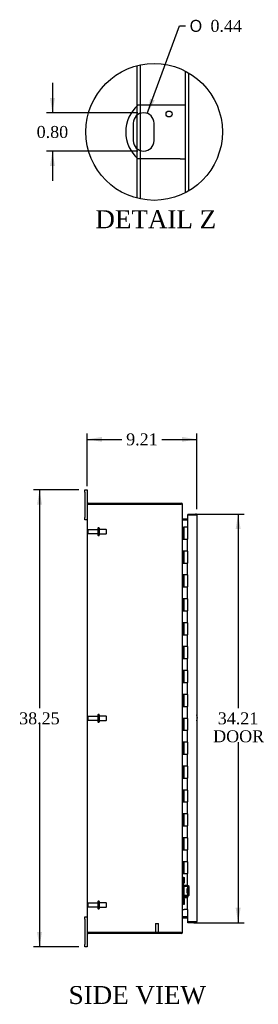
# Model space of a CAD drawing. Header units: inches. Extents: x 6 to 235, y 0 to 157.
# Tile 2 of 8: x 20 to 40, y 54 to 136. Entities that reach past the tile are written whole.
import ezdxf
from ezdxf.enums import TextEntityAlignment as Align

# ---------------------------------------------------------------- set-up
doc = ezdxf.new("R2010")
doc.units = ezdxf.units.IN
doc.header["$MEASUREMENT"] = 0
doc.layers.get('0').update_dxf_attribs({"linetype": 'CONTINUOUS'})
for name, color, linetype in [('COM40153-1', 7, 'CONTINUOUS'), ('COM42780', 7, 'CONTINUOUS'), ('COM48445', 7, 'CONTINUOUS'), ('COM71780-20', 7, 'CONTINUOUS'), ('DEFAULT', 7, 'CONTINUOUS'), ('FET07710', 7, 'CONTINUOUS'), ('HNG10620-32B', 7, 'CONTINUOUS'), ('HNG10620-32C', 7, 'CONTINUOUS'), ('STD21878', 7, 'CONTINUOUS'), ('STD26094', 7, 'CONTINUOUS')]:
    doc.layers.add(name, color=color, linetype=linetype)
doc.styles.add('SEACAD_SOLID_EDGE_ANSI1_SY', font='txt')
doc.styles.add('SEACAD_TIMES_NEW_ROMAN', font='times.ttf')

# ---------------------------------------------------------------- blocks, each defined once
blk = doc.blocks.new('GDIMGGROUP2')
at = {"layer": 'DEFAULT', "linetype": 'Continuous'}
for points in [[(27.122, 101.32), (25.872, 101.112), (27.122, 100.904)], [(33.832, 101.32), (33.832, 100.904), (35.082, 101.112)]]:
    blk.add_hatch(color=136, dxfattribs=at).paths.add_polyline_path(points)
at = {"layer": 'DEFAULT', "color": 136, "linetype": 'Continuous'}
for p, q in [((25.872, 97.199), (25.872, 101.612)), ((35.082, 95.256), (35.082, 101.612)), ((25.872, 101.112), (28.8, 101.112)), ((32.154, 101.112), (35.082, 101.112))]:
    blk.add_line(p, q, dxfattribs=at)
at = {"layer": 'DEFAULT', "color": 136, "linetype": 'Continuous', "style": 'SEACAD_TIMES_NEW_ROMAN'}
blk.add_text('9.21', height=1, dxfattribs=at).set_placement((29.15, 101.612), align=Align.TOP_LEFT)
blk = doc.blocks.new('GDIMGGROUP3')
at = {"layer": 'DEFAULT', "linetype": 'Continuous'}
for points in [[(21.677, 95.637), (22.094, 95.637), (21.886, 96.887)], [(21.677, 59.887), (21.886, 58.637), (22.094, 59.887)]]:
    blk.add_hatch(color=136, dxfattribs=at).paths.add_polyline_path(points)
at = {"layer": 'DEFAULT', "color": 136, "linetype": 'Continuous'}
for p, q in [((25.185, 96.887), (21.386, 96.887)), ((21.886, 96.887), (21.886, 78.612)), ((21.886, 77.262), (21.886, 58.637)), ((25.185, 58.637), (21.386, 58.637))]:
    blk.add_line(p, q, dxfattribs=at)
at = {"layer": 'DEFAULT', "color": 136, "linetype": 'Continuous', "style": 'SEACAD_TIMES_NEW_ROMAN'}
blk.add_text('38.25', height=1, dxfattribs=at).set_placement((20.179, 78.262), align=Align.TOP_LEFT)
blk = doc.blocks.new('GDIMGGROUP12')
at = {"layer": 'DEFAULT', "linetype": 'Continuous'}
for points in [[(38.747, 93.614), (38.538, 94.864), (38.33, 93.614)], [(38.747, 61.909), (38.33, 61.909), (38.538, 60.659)]]:
    blk.add_hatch(color=136, dxfattribs=at).paths.add_polyline_path(points)
at = {"layer": 'DEFAULT', "color": 136, "linetype": 'Continuous'}
for p, q in [((34.815, 94.864), (39.038, 94.864)), ((38.538, 94.864), (38.538, 78.612)), ((38.538, 75.762), (38.538, 60.659)), ((34.815, 60.659), (39.038, 60.659))]:
    blk.add_line(p, q, dxfattribs=at)
at = {"layer": 'DEFAULT', "color": 136, "linetype": 'Continuous', "style": 'SEACAD_TIMES_NEW_ROMAN'}
for s, p in [('34.21', (36.832, 78.262)), ('DOOR', (36.441, 76.762))]:
    blk.add_text(s, height=1, dxfattribs=at).set_placement(p, align=Align.TOP_LEFT)
blk = doc.blocks.new('GDIMGGROUP27')
at = {"layer": 'DEFAULT', "linetype": 'Continuous'}
for points in [[(22.763, 129.69), (22.971, 128.44), (23.179, 129.69)], [(22.763, 123.99), (23.179, 123.99), (22.971, 125.24)]]:
    blk.add_hatch(color=136, dxfattribs=at).paths.add_polyline_path(points)
at = {"layer": 'DEFAULT', "color": 136, "linetype": 'Continuous'}
for p, q in [((22.971, 130.94), (22.971, 128.44)), ((30.119, 128.44), (22.471, 128.44)), ((30.119, 125.24), (22.471, 125.24)), ((22.971, 125.24), (22.971, 122.74))]:
    blk.add_line(p, q, dxfattribs=at)
at = {"layer": 'DEFAULT', "color": 136, "linetype": 'Continuous', "style": 'SEACAD_TIMES_NEW_ROMAN'}
blk.add_text('0.80', height=1, dxfattribs=at).set_placement((21.644, 127.34), align=Align.TOP_LEFT)
blk = doc.blocks.new('GDIMGGROUP28')
at = {"layer": 'DEFAULT', "linetype": 'Continuous'}
blk.add_hatch(color=136, dxfattribs=at).paths.add_polyline_path([(31.159, 129.631), (30.921, 128.386), (31.55, 129.487)])
at = {"layer": 'DEFAULT', "color": 136, "linetype": 'Continuous'}
for p, q in [((30.921, 128.386), (33.628, 135.718)), ((33.628, 135.718), (34.128, 135.718))]:
    blk.add_line(p, q, dxfattribs=at)
for s, style, p in [('O', 'SEACAD_SOLID_EDGE_ANSI1_SY', (34.478, 136.218)), ('0.44', 'SEACAD_TIMES_NEW_ROMAN', (36.219, 136.218))]:
    blk.add_text(s, height=1, dxfattribs=dict(at, style=style)).set_placement(p, align=Align.TOP_LEFT)

msp = doc.modelspace()

# ---------------------------------------------------------------- linework, layer by layer
at = {"color": 7}
msp.add_circle((31.493, 126.84), 5.725, dxfattribs=at)
at = {"layer": 'COM40153-1', "color": 7}
for p, q in [((33.686, 129.09), (30.134, 129.09)), ((34.118, 129.09), (33.686, 129.09)), ((29.745, 127.566), (29.745, 126.114)), ((31.493, 126.114), (31.493, 127.566)), ((33.686, 124.59), (30.134, 124.59)), ((33.686, 124.59), (34.118, 124.59))]:
    msp.add_line(p, q, dxfattribs=at)
msp.add_circle((32.743, 128.342), 0.25, dxfattribs=at)
for centre, radius, start, end in [((32.118, 126.84), 3, 131.40962, 228.59038), ((30.619, 127.566), 0.874, 0, 180), ((30.619, 126.114), 0.874, 180, 0), ((34.372, 77.802), 0.75, 341.20309, 18.79691)]:
    msp.add_arc(centre, radius, start, end, dxfattribs=at)
at = {"layer": 'COM42780', "color": 7}
for p, q in [((33.872, 64.439), (33.914, 64.439)), ((33.964, 64.439), (33.914, 64.439)), ((33.964, 64.439), (34.031, 64.439)), ((33.964, 64.002), (33.964, 64.439)), ((33.967, 64.439), (33.967, 64.002)), ((34.031, 64.002), (34.031, 64.439)), ((33.914, 64.002), (33.872, 64.002)), ((33.964, 64.002), (33.914, 64.002)), ((33.964, 64.002), (34.031, 64.002)), ((33.967, 63.817), (33.967, 64.002)), ((34.301, 63.668), (34.012, 63.674)), ((34.303, 63.763), (34.014, 63.769)), ((34.254, 63.129), (34.254, 63.519)), ((34.349, 63.519), (34.254, 63.519)), ((34.357, 63.752), (34.303, 63.763)), ((34.349, 63.027), (34.349, 63.62)), ((34.444, 63.027), (34.444, 63.62)), ((33.872, 62.645), (33.914, 62.645)), ((33.914, 62.645), (33.964, 62.645)), ((33.964, 62.645), (34.031, 62.645)), ((33.964, 62.208), (33.964, 62.645)), ((33.967, 62.645), (33.967, 62.831)), ((33.967, 62.645), (33.967, 62.208)), ((34.012, 62.974), (34.301, 62.979)), ((34.014, 62.879), (34.303, 62.884)), ((34.031, 62.208), (34.031, 62.645)), ((34.444, 63.449), (34.254, 63.449)), ((34.444, 63.43), (34.254, 63.43)), ((34.254, 63.217), (34.444, 63.217)), ((34.444, 63.199), (34.254, 63.199)), ((34.254, 63.129), (34.349, 63.129)), ((34.303, 62.884), (34.357, 62.895)), ((33.914, 62.208), (33.872, 62.208)), ((33.964, 62.208), (33.914, 62.208)), ((33.964, 62.208), (34.031, 62.208)), ((33.966, 62.513), (33.967, 62.513)), ((33.966, 62.404), (33.966, 62.513)), ((33.966, 62.483), (33.967, 62.483)), ((33.966, 62.404), (33.967, 62.404)), ((33.966, 62.374), (33.966, 62.404)), ((33.966, 62.398), (33.967, 62.398)), ((33.966, 62.374), (33.967, 62.374)), ((33.966, 62.34), (33.966, 62.374)), ((33.966, 62.34), (33.967, 62.34))]:
    msp.add_line(p, q, dxfattribs=at)
for centre, radius, start, end in [((34.015, 63.817), 0.143, 180, 206.90823), ((34.015, 63.817), 0.143, 206.90823, 269), ((34.015, 63.817), 0.048, 180, 269), ((34.301, 63.62), 0.048, 0, 89), ((34.301, 63.62), 0.143, 0, 66.66652), ((34.015, 62.831), 0.143, 153.09177, 180), ((34.015, 62.831), 0.143, 91, 153.09177), ((34.015, 62.831), 0.048, 91, 180), ((34.301, 63.027), 0.048, 271, 0), ((34.301, 63.027), 0.143, 293.33348, 0)]:
    msp.add_arc(centre, radius, start, end, dxfattribs=at)
at = {"layer": 'COM48445', "color": 7}
for p, q in [((30.066, 129.029), (30.066, 132.385)), ((30.354, 129.09), (30.354, 132.451)), ((34.118, 121.752), (34.118, 131.928)), ((34.406, 121.912), (34.406, 131.769)), ((30.066, 128.244), (30.066, 129.029)), ((30.354, 128.399), (30.354, 129.09)), ((30.066, 125.437), (30.066, 128.244)), ((30.354, 125.281), (30.354, 128.399)), ((30.066, 124.652), (30.066, 125.437)), ((30.354, 124.59), (30.354, 125.281)), ((30.066, 121.295), (30.066, 124.652)), ((30.354, 121.229), (30.354, 124.59)), ((25.872, 95.654), (25.872, 59.87)), ((25.878, 95.69), (25.98, 95.69)), ((25.98, 95.689), (25.878, 95.689)), ((25.98, 95.762), (33.764, 95.762)), ((25.98, 95.69), (33.764, 95.69)), ((33.764, 95.689), (25.98, 95.689)), ((33.764, 95.69), (33.764, 95.762)), ((33.848, 95.654), (33.872, 95.654)), ((33.872, 95.629), (33.872, 95.654)), ((33.872, 59.895), (33.872, 95.628)), ((33.908, 94.459), (33.908, 94.387)), ((33.908, 94.459), (34.287, 94.459)), ((33.908, 94.387), (34.287, 94.387)), ((33.908, 94.373), (34.287, 94.373)), ((34.287, 61.15), (33.908, 61.15)), ((33.908, 61.137), (34.287, 61.137)), ((33.908, 61.065), (33.908, 61.137)), ((33.908, 61.065), (34.287, 61.065)), ((25.98, 59.834), (25.878, 59.834)), ((25.878, 59.834), (25.98, 59.834)), ((25.98, 59.834), (33.764, 59.834)), ((33.764, 59.834), (25.98, 59.834)), ((33.764, 59.762), (25.98, 59.762)), ((33.764, 59.834), (33.764, 59.762)), ((33.848, 59.87), (33.872, 59.87)), ((33.872, 59.87), (33.872, 59.894))]:
    msp.add_line(p, q, dxfattribs=at)
for centre, radius, start, end in [((25.98, 95.654), 0.108, 160.52878, 180), ((25.98, 95.654), 0.108, 90, 160.52878), ((33.764, 95.654), 0.108, 0, 90), ((33.764, 95.654), 0.036, 51.27642, 90), ((33.908, 94.495), 0.036, 180, 270), ((33.908, 94.495), 0.108, 259.60319, 270), ((33.908, 61.029), 0.036, 90, 180), ((33.908, 61.029), 0.108, 90, 100.39653), ((25.98, 59.87), 0.108, 180, 199.47122), ((25.98, 59.87), 0.108, 199.47122, 270), ((33.764, 59.87), 0.108, 270, 0), ((33.764, 59.87), 0.036, 270, 308.72358)]:
    msp.add_arc(centre, radius, start, end, dxfattribs=at)
for centre, start_param, end_param in [((25.98, 95.654), 2.801756, 3.141593), ((25.98, 59.87), 3.141593, 3.48143)]:
    msp.add_ellipse(centre, major_axis=(0.108, 0), ratio=0.997813, start_param=start_param, end_param=end_param, dxfattribs=at)
for points, knots in [([(33.872, 95.628), (33.872, 95.633), (33.869, 95.638), (33.858, 95.648), (33.85, 95.653), (33.83, 95.664), (33.818, 95.669), (33.792, 95.679), (33.778, 95.684), (33.764, 95.689)], [0, 0, 0, 0, 0.25, 0.25, 0.5, 0.5, 0.75, 0.75, 1, 1, 1, 1]), ([(33.872, 94.477), (33.872, 94.466), (33.872, 94.456), (33.874, 94.435), (33.876, 94.425), (33.88, 94.411), (33.881, 94.406), (33.885, 94.397), (33.887, 94.392), (33.891, 94.384), (33.894, 94.38), (33.899, 94.376), (33.9, 94.375), (33.904, 94.374), (33.906, 94.373), (33.908, 94.373)], [0, 0, 0, 0, 0.25, 0.25, 0.5, 0.5, 0.625, 0.625, 0.75, 0.75, 0.875, 0.875, 0.9375, 0.9375, 1, 1, 1, 1]), ([(33.908, 61.15), (33.906, 61.15), (33.904, 61.149), (33.9, 61.148), (33.899, 61.147), (33.894, 61.143), (33.891, 61.139), (33.887, 61.131), (33.885, 61.127), (33.881, 61.117), (33.88, 61.113), (33.876, 61.098), (33.874, 61.088), (33.872, 61.067), (33.872, 61.057), (33.872, 61.046)], [0, 0, 0, 0, 0.0625, 0.0625, 0.125, 0.125, 0.25, 0.25, 0.375, 0.375, 0.5, 0.5, 0.75, 0.75, 1, 1, 1, 1]), ([(33.764, 59.834), (33.778, 59.839), (33.792, 59.844), (33.818, 59.854), (33.83, 59.859), (33.85, 59.87), (33.858, 59.875), (33.869, 59.885), (33.872, 59.89), (33.872, 59.895)], [0, 0, 0, 0, 0.25, 0.25, 0.5, 0.5, 0.75, 0.75, 1, 1, 1, 1])]:
    msp.add_open_spline(points, degree=3, knots=knots, dxfattribs=at)
at = {"layer": 'COM71780-20', "color": 7}
for p, q in [((34.974, 94.792), (34.287, 94.792)), ((34.287, 94.792), (34.287, 93.762)), ((34.315, 94.864), (34.315, 94.792)), ((34.315, 94.864), (34.974, 94.864)), ((34.315, 94.792), (34.974, 94.792)), ((35.075, 94.792), (34.974, 94.792)), ((34.974, 94.792), (35.075, 94.792)), ((35.082, 94.756), (35.082, 60.767)), ((34.287, 61.762), (34.287, 60.731)), ((34.287, 60.731), (34.974, 60.731)), ((34.315, 60.659), (34.315, 60.731)), ((34.974, 60.731), (34.315, 60.731)), ((34.974, 60.659), (34.315, 60.659)), ((34.974, 60.731), (35.075, 60.731)), ((35.075, 60.731), (34.974, 60.731))]:
    msp.add_line(p, q, dxfattribs=at)
for centre, start, end in [((34.974, 94.756), 19.47122, 90), ((34.974, 94.756), 0, 19.47122), ((34.974, 60.767), 270, 340.52878), ((34.974, 60.767), 340.52878, 0)]:
    msp.add_arc(centre, 0.108, start, end, dxfattribs=at)
for centre, start_param, end_param in [((34.974, 94.756), 3.141593, 3.48143), ((34.974, 60.767), 2.801756, 3.141593)]:
    msp.add_ellipse(centre, major_axis=(-0.108, 0), ratio=0.997813, start_param=start_param, end_param=end_param, dxfattribs=at)
at = {"layer": 'FET07710', "color": 7}
for p, q in [((25.685, 96.699), (25.685, 96.887)), ((25.685, 96.887), (25.872, 96.887)), ((25.685, 96.699), (25.685, 94.574)), ((25.872, 96.887), (25.872, 96.699)), ((25.872, 96.699), (25.872, 95.654)), ((25.685, 94.387), (25.685, 94.574)), ((25.872, 94.387), (25.685, 94.387)), ((25.685, 60.949), (25.685, 61.137)), ((25.685, 61.137), (25.872, 61.137)), ((25.685, 60.949), (25.685, 58.824)), ((25.872, 59.87), (25.872, 58.824)), ((25.685, 58.637), (25.685, 58.824)), ((25.872, 58.637), (25.685, 58.637)), ((25.872, 58.824), (25.872, 58.637))]:
    msp.add_line(p, q, dxfattribs=at)
at = {"layer": 'HNG10620-32B', "color": 7}
for p, q in [((33.872, 93.762), (33.898, 93.762)), ((33.898, 93.762), (33.915, 93.762)), ((33.915, 93.762), (33.958, 93.762)), ((33.915, 93.762), (33.915, 92.762)), ((33.958, 93.762), (33.958, 92.762)), ((33.915, 92.762), (34.024, 92.762)), ((34.024, 92.762), (34.287, 92.762)), ((34.287, 91.762), (34.287, 92.762)), ((34.024, 91.762), (33.915, 91.762)), ((33.915, 91.762), (33.915, 90.762)), ((33.958, 91.762), (33.958, 90.762)), ((34.287, 91.762), (34.024, 91.762)), ((33.915, 90.762), (34.024, 90.762)), ((34.024, 90.762), (34.287, 90.762)), ((34.287, 89.762), (34.287, 90.762)), ((34.024, 89.762), (33.915, 89.762)), ((33.915, 89.762), (33.915, 88.762)), ((33.958, 89.762), (33.958, 88.762)), ((34.287, 89.762), (34.024, 89.762)), ((33.915, 88.762), (34.024, 88.762)), ((34.024, 88.762), (34.287, 88.762)), ((34.287, 87.762), (34.287, 88.762)), ((34.024, 87.762), (33.915, 87.762)), ((33.915, 87.762), (33.915, 86.762)), ((33.958, 87.762), (33.958, 86.762)), ((34.287, 87.762), (34.024, 87.762)), ((33.915, 86.762), (34.024, 86.762)), ((34.024, 86.762), (34.287, 86.762)), ((34.287, 85.762), (34.287, 86.762)), ((34.024, 85.762), (33.915, 85.762)), ((33.915, 85.762), (33.915, 84.762)), ((33.958, 85.762), (33.958, 84.762)), ((34.287, 85.762), (34.024, 85.762)), ((33.915, 84.762), (34.024, 84.762)), ((34.024, 84.762), (34.287, 84.762)), ((34.287, 83.762), (34.287, 84.762)), ((34.024, 83.762), (33.915, 83.762)), ((33.915, 83.762), (33.915, 82.762)), ((33.958, 83.762), (33.958, 82.762)), ((34.287, 83.762), (34.024, 83.762)), ((33.915, 82.762), (34.024, 82.762)), ((34.024, 82.762), (34.287, 82.762)), ((34.287, 81.762), (34.287, 82.762)), ((34.024, 81.762), (33.915, 81.762)), ((33.915, 81.762), (33.915, 80.762)), ((33.958, 81.762), (33.958, 80.762)), ((34.287, 81.762), (34.024, 81.762)), ((33.915, 80.762), (34.024, 80.762)), ((34.024, 80.762), (34.287, 80.762)), ((34.287, 79.762), (34.287, 80.762)), ((34.024, 79.762), (33.915, 79.762)), ((33.915, 79.762), (33.915, 78.762)), ((33.958, 79.762), (33.958, 78.762)), ((34.287, 79.762), (34.024, 79.762)), ((33.915, 78.762), (34.024, 78.762)), ((34.024, 78.762), (34.287, 78.762)), ((34.287, 77.762), (34.287, 78.762)), ((34.024, 77.762), (33.915, 77.762)), ((33.915, 77.762), (33.915, 76.762)), ((33.958, 77.762), (33.958, 76.762)), ((34.287, 77.762), (34.024, 77.762)), ((33.915, 76.762), (34.024, 76.762)), ((34.024, 76.762), (34.287, 76.762)), ((34.287, 75.762), (34.287, 76.762)), ((34.024, 75.762), (33.915, 75.762)), ((33.915, 75.762), (33.915, 74.762)), ((33.958, 75.762), (33.958, 74.762)), ((34.287, 75.762), (34.024, 75.762)), ((33.915, 74.762), (34.024, 74.762)), ((34.024, 74.762), (34.287, 74.762)), ((34.287, 73.762), (34.287, 74.762)), ((34.024, 73.762), (33.915, 73.762)), ((33.915, 73.762), (33.915, 72.762)), ((33.958, 73.762), (33.958, 72.762)), ((34.287, 73.762), (34.024, 73.762)), ((33.915, 72.762), (34.024, 72.762)), ((34.024, 72.762), (34.287, 72.762)), ((34.287, 71.762), (34.287, 72.762)), ((34.024, 71.762), (33.915, 71.762)), ((33.915, 71.762), (33.915, 70.762)), ((33.958, 71.762), (33.958, 70.762)), ((34.287, 71.762), (34.024, 71.762)), ((33.915, 70.762), (34.024, 70.762)), ((34.024, 70.762), (34.287, 70.762)), ((34.287, 69.762), (34.287, 70.762)), ((34.024, 69.762), (33.915, 69.762)), ((33.915, 69.762), (33.915, 68.762)), ((33.958, 69.762), (33.958, 68.762)), ((34.287, 69.762), (34.024, 69.762)), ((33.915, 68.762), (34.024, 68.762)), ((34.024, 68.762), (34.287, 68.762)), ((34.287, 67.762), (34.287, 68.762)), ((34.024, 67.762), (33.915, 67.762)), ((33.915, 67.762), (33.915, 66.762)), ((33.958, 67.762), (33.958, 66.762)), ((34.287, 67.762), (34.024, 67.762)), ((33.915, 66.762), (34.024, 66.762)), ((34.024, 66.762), (34.287, 66.762)), ((34.287, 65.762), (34.287, 66.762)), ((34.024, 65.762), (33.915, 65.762)), ((33.915, 65.762), (33.915, 64.762)), ((33.958, 65.762), (33.958, 64.762)), ((34.287, 65.762), (34.024, 65.762)), ((33.915, 64.762), (34.024, 64.762)), ((34.024, 64.762), (34.287, 64.762)), ((34.287, 63.762), (34.287, 64.762)), ((34.024, 63.762), (33.915, 63.762)), ((33.915, 63.762), (33.915, 62.762)), ((33.958, 63.762), (33.958, 62.762)), ((34.287, 63.762), (34.024, 63.762)), ((33.915, 62.762), (34.024, 62.762)), ((34.024, 62.762), (34.287, 62.762)), ((34.287, 61.762), (34.287, 62.762)), ((33.872, 61.762), (33.898, 61.762)), ((33.898, 61.762), (34.024, 61.762)), ((34.287, 61.762), (34.024, 61.762))]:
    msp.add_line(p, q, dxfattribs=at)
at = {"layer": 'HNG10620-32C', "color": 7}
for p, q in [((34.287, 93.762), (33.979, 93.762)), ((33.979, 93.762), (33.979, 92.762)), ((34.287, 93.762), (34.287, 92.762)), ((34.024, 92.762), (34.287, 92.762)), ((34.287, 91.762), (34.287, 92.762)), ((33.979, 91.762), (33.979, 90.762)), ((34.287, 91.762), (34.024, 91.762)), ((34.287, 91.762), (34.287, 90.762)), ((34.024, 90.762), (34.287, 90.762)), ((34.287, 89.762), (34.287, 90.762)), ((33.979, 89.762), (33.979, 88.762)), ((34.287, 89.762), (34.024, 89.762)), ((34.287, 89.762), (34.287, 88.762)), ((34.024, 88.762), (34.287, 88.762)), ((34.287, 87.762), (34.287, 88.762)), ((33.979, 87.762), (33.979, 86.762)), ((34.287, 87.762), (34.024, 87.762)), ((34.287, 87.762), (34.287, 86.762)), ((34.024, 86.762), (34.287, 86.762)), ((34.287, 85.762), (34.287, 86.762)), ((33.979, 85.762), (33.979, 84.762)), ((34.287, 85.762), (34.024, 85.762)), ((34.287, 85.762), (34.287, 84.762)), ((34.024, 84.762), (34.287, 84.762)), ((34.287, 83.762), (34.287, 84.762)), ((33.979, 83.762), (33.979, 82.762)), ((34.287, 83.762), (34.024, 83.762)), ((34.287, 83.762), (34.287, 82.762)), ((34.024, 82.762), (34.287, 82.762)), ((34.287, 81.762), (34.287, 82.762)), ((33.979, 81.762), (33.979, 80.762)), ((34.287, 81.762), (34.024, 81.762)), ((34.287, 81.762), (34.287, 80.762)), ((34.024, 80.762), (34.287, 80.762)), ((34.287, 79.762), (34.287, 80.762)), ((33.979, 79.762), (33.979, 78.762)), ((34.287, 79.762), (34.024, 79.762)), ((34.287, 79.762), (34.287, 78.762)), ((34.024, 78.762), (34.287, 78.762)), ((34.287, 77.762), (34.287, 78.762)), ((33.979, 77.762), (33.979, 76.762)), ((34.287, 77.762), (34.024, 77.762)), ((34.287, 77.762), (34.287, 76.762)), ((34.024, 76.762), (34.287, 76.762)), ((34.287, 75.762), (34.287, 76.762)), ((33.979, 75.762), (33.979, 74.762)), ((34.287, 75.762), (34.024, 75.762)), ((34.287, 75.762), (34.287, 74.762)), ((34.024, 74.762), (34.287, 74.762)), ((34.287, 73.762), (34.287, 74.762)), ((33.979, 73.762), (33.979, 72.762)), ((34.287, 73.762), (34.024, 73.762)), ((34.287, 73.762), (34.287, 72.762)), ((34.024, 72.762), (34.287, 72.762)), ((34.287, 71.762), (34.287, 72.762)), ((33.979, 71.762), (33.979, 70.762)), ((34.287, 71.762), (34.024, 71.762)), ((34.287, 71.762), (34.287, 70.762)), ((34.024, 70.762), (34.287, 70.762)), ((34.287, 69.762), (34.287, 70.762)), ((33.979, 69.762), (33.979, 68.762)), ((34.287, 69.762), (34.024, 69.762)), ((34.287, 69.762), (34.287, 68.762)), ((34.024, 68.762), (34.287, 68.762)), ((34.287, 67.762), (34.287, 68.762)), ((33.979, 67.762), (33.979, 66.762)), ((34.287, 67.762), (34.024, 67.762)), ((34.287, 67.762), (34.287, 66.762)), ((34.024, 66.762), (34.287, 66.762)), ((34.287, 65.762), (34.287, 66.762)), ((33.979, 65.762), (33.979, 64.762)), ((34.287, 65.762), (34.024, 65.762)), ((34.287, 65.762), (34.287, 64.762)), ((34.024, 64.762), (34.287, 64.762)), ((34.287, 63.762), (34.287, 64.762)), ((33.979, 63.762), (33.979, 62.762)), ((34.287, 63.762), (34.024, 63.762)), ((34.287, 63.762), (34.287, 62.762)), ((34.024, 62.762), (34.287, 62.762)), ((34.287, 61.762), (34.287, 62.762))]:
    msp.add_line(p, q, dxfattribs=at)
at = {"layer": 'STD21878', "color": 7}
for p, q in [((31.615, 60.584), (31.865, 60.584)), ((31.615, 60.584), (31.615, 59.865)), ((31.865, 59.865), (31.865, 60.584)), ((31.599, 59.865), (31.88, 59.865)), ((31.599, 59.865), (31.599, 59.834)), ((31.599, 59.834), (31.599, 59.834)), ((31.88, 59.834), (31.88, 59.865)), ((31.88, 59.834), (31.88, 59.834))]:
    msp.add_line(p, q, dxfattribs=at)
at = {"layer": 'STD26094', "color": 7}
for p, q in [((25.944, 93.492), (25.944, 93.282)), ((26.781, 93.552), (26.004, 93.552)), ((26.004, 93.222), (26.781, 93.222)), ((26.781, 93.682), (26.781, 93.092)), ((26.851, 93.712), (26.811, 93.712)), ((26.881, 93.682), (26.881, 93.092)), ((27.468, 93.574), (26.881, 93.574)), ((26.881, 93.199), (27.468, 93.199)), ((27.468, 93.574), (27.468, 93.199)), ((27.506, 93.537), (27.468, 93.574)), ((27.468, 93.199), (27.506, 93.237)), ((27.506, 93.237), (27.506, 93.537)), ((26.811, 93.062), (26.851, 93.062)), ((25.944, 77.867), (25.944, 77.657)), ((26.781, 77.927), (26.004, 77.927)), ((26.004, 77.597), (26.781, 77.597)), ((26.781, 78.057), (26.781, 77.467)), ((26.851, 78.087), (26.811, 78.087)), ((26.881, 78.057), (26.881, 77.467)), ((27.468, 77.949), (26.881, 77.949)), ((26.881, 77.574), (27.468, 77.574)), ((27.468, 77.949), (27.468, 77.574)), ((27.506, 77.912), (27.468, 77.949)), ((27.468, 77.574), (27.506, 77.612)), ((27.506, 77.612), (27.506, 77.912)), ((26.811, 77.437), (26.851, 77.437)), ((25.944, 62.242), (25.944, 62.032)), ((26.781, 62.302), (26.004, 62.302)), ((26.004, 61.972), (26.781, 61.972)), ((26.781, 62.432), (26.781, 61.842)), ((26.851, 62.462), (26.811, 62.462)), ((26.811, 61.812), (26.851, 61.812)), ((26.881, 62.432), (26.881, 61.842)), ((27.468, 62.324), (26.881, 62.324)), ((26.881, 61.949), (27.468, 61.949)), ((27.468, 62.324), (27.468, 61.949)), ((27.506, 62.287), (27.468, 62.324)), ((27.468, 61.949), (27.506, 61.987)), ((27.506, 61.987), (27.506, 62.287))]:
    msp.add_line(p, q, dxfattribs=at)
for centre, radius, start, end in [((26.004, 93.492), 0.06, 90, 180), ((26.004, 93.282), 0.06, 180, 270), ((26.811, 93.682), 0.03, 90, 180), ((26.851, 93.682), 0.03, 0, 90), ((26.811, 93.092), 0.03, 180, 270), ((26.851, 93.092), 0.03, 270, 0), ((26.004, 77.867), 0.06, 90, 180), ((26.004, 77.657), 0.06, 180, 270), ((26.811, 78.057), 0.03, 90, 180), ((26.811, 77.467), 0.03, 180, 270), ((26.851, 78.057), 0.03, 0, 90), ((26.851, 77.467), 0.03, 270, 0), ((26.004, 62.242), 0.06, 90, 180), ((26.004, 62.032), 0.06, 180, 270), ((26.811, 62.432), 0.03, 90, 180), ((26.811, 61.842), 0.03, 180, 270), ((26.851, 62.432), 0.03, 0, 90), ((26.851, 61.842), 0.03, 270, 0)]:
    msp.add_arc(centre, radius, start, end, dxfattribs=at)

# ---------------------------------------------------------------- block references
at = {"layer": 'DEFAULT', "color": 7}
for name in ['GDIMGGROUP28', 'GDIMGGROUP27', 'GDIMGGROUP2', 'GDIMGGROUP3', 'GDIMGGROUP12']:
    msp.add_blockref(name, (0, 0), dxfattribs=at)

# ---------------------------------------------------------------- texts
at = {"layer": 'DEFAULT', "color": 7, "style": 'SEACAD_TIMES_NEW_ROMAN'}
for s, p in [('DETAIL Z', (26.57, 120.285)), ('SIDE VIEW', (24.325, 55.354))]:
    msp.add_text(s, height=1.5, dxfattribs=at).set_placement(p, align=Align.TOP_LEFT)

doc.saveas('drawing.dxf')
